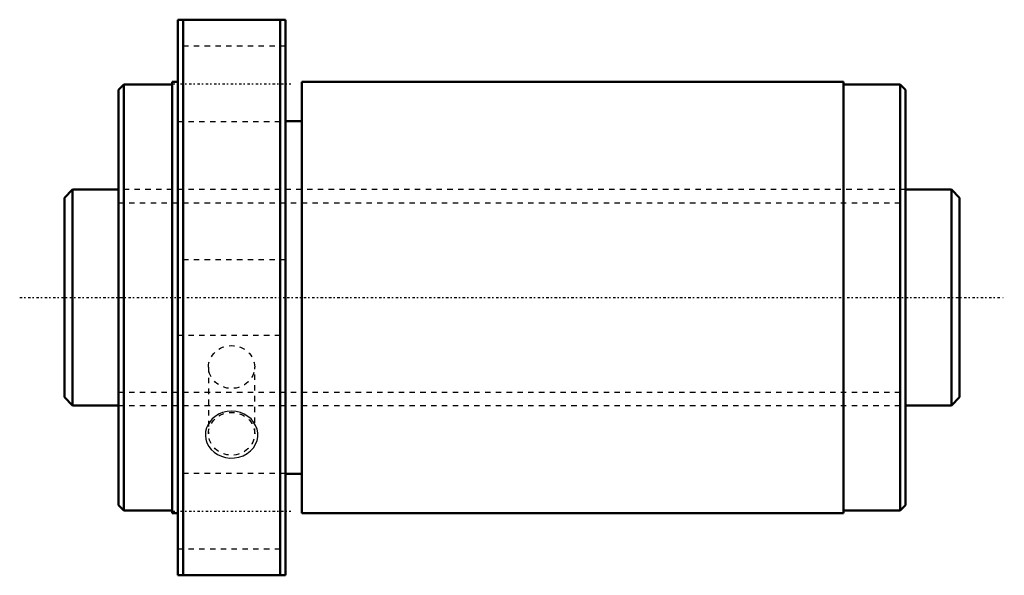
# Model space of a CAD drawing. Header units: millimetres. Extents: x -18 to 164, y -52 to 52.
import ezdxf

# ---------------------------------------------------------------- set-up
doc = ezdxf.new("R2010")
doc.units = ezdxf.units.MM
doc.linetypes.add('Center', pattern=[1.5, 0.45, -0.5, 0.05, -0.5])
doc.linetypes.add('Dashed', pattern=[2, 1, -1])
for name, color, linetype, lineweight in [('2d ConnectionPoints', 7, 'Continuous', 50), ('AM_0', 7, 'Continuous', 50), ('AM_5', 3, 'Continuous', 25), ('AM_7', 7, 'Center', 25), ('AM_9', 6, 'Dashed', 25)]:
    doc.layers.add(name, color=color, linetype=linetype, lineweight=lineweight)

# ---------------------------------------------------------------- blocks, each defined once
blk = doc.blocks.new('1_NRR000SBK4040_5_6Nut_0_in_SBK4040_5_6RRG0_166LC0_0000__4')
at = {"layer": 'AM_0'}
for p, q in [((11, 51.5), (31, 51.5)), ((11, 51.5), (11, -51.5)), ((12, 51.5), (12, -51.5)), ((30, 51.5), (30, -51.5)), ((31, 51.5), (31, -51.5)), ((1, 39.5), (0, 38.5)), ((0, 38.5), (0, -38.5)), ((1, 39.5), (1, -39.5)), ((10, 39.5), (1, 39.5)), ((10, 40), (10, -40)), ((11, 40), (10, 40)), ((34, 40), (34, -40)), ((134.5, 40), (34, 40)), ((134.5, 40), (134.5, -40)), ((145, 39.5), (134.5, 39.5)), ((146, 38.5), (145, 39.5)), ((145, 39.5), (145, -39.5)), ((146, 38.5), (146, -38.5)), ((34, 32.72), (31, 32.72)), ((31, -32.72), (34, -32.72)), ((0, -38.5), (1, -39.5)), ((1, -39.5), (10, -39.5)), ((10, -40), (11, -40)), ((34, -40), (134.5, -40)), ((134.5, -39.5), (145, -39.5)), ((145, -39.5), (146, -38.5)), ((31, -51.5), (11, -51.5))]:
    blk.add_line(p, q, dxfattribs=at)
at = {"layer": 'AM_7'}
for p, q in [((10, 39.6), (32, 39.6)), ((10, -39.6), (32, -39.6))]:
    blk.add_line(p, q, dxfattribs=at)
at = {"layer": 'AM_9'}
for p, q in [((31, 46.6), (11, 46.6)), ((11, 32.6), (31, 32.6)), ((146, 20), (0, 20)), ((31, 7), (11, 7)), ((11, -7), (31, -7)), ((16.72, -12.89), (16.72, -25.26)), ((25.28, -25.26), (25.28, -12.89)), ((0, -20), (146, -20)), ((31, -32.6), (11, -32.6)), ((11, -46.6), (31, -46.6))]:
    blk.add_line(p, q, dxfattribs=at)
blk.add_lwpolyline([(17.01, -22.96), (16.64, -23.53), (16.36, -24.15), (16.18, -24.86), (16.14, -25.58), (16.22, -26.29), (16.43, -26.97), (16.76, -27.6), (17.2, -28.17), (17.75, -28.68), (18.38, -29.1), (19.11, -29.44), (19.88, -29.66), (20.7, -29.76), (21.54, -29.75), (22.37, -29.6), (23.16, -29.33), (23.88, -28.95), (24.52, -28.45), (25.04, -27.88), (25.45, -27.22), (25.71, -26.54), (25.85, -25.82), (25.85, -25.1), (25.71, -24.4), (25.46, -23.72), (25.09, -23.1), (24.61, -22.52), (24.03, -22.03), (23.36, -21.61), (22.62, -21.31), (21.82, -21.12), (20.99, -21.05), (20.15, -21.12), (19.34, -21.32), (18.57, -21.65), (17.87, -22.1), (17.41, -22.5), (17.01, -22.96)], dxfattribs=at)
for centre in [(21, -12.89), (21, -25.26)]:
    blk.add_ellipse(centre, major_axis=(-4.28, 0), ratio=0.927184, dxfattribs=at)
blk = doc.blocks.new('2_NRR000SBK4040_5_60Shaft_0_in_SBK4040_5_6RRG0_166LC0_0000__4')
at = {"layer": 'AM_0'}
for p, q in [((-8.5, 20), (-10, 18.5)), ((-10, 18.5), (-10, -18.5)), ((-8.5, 20), (-8.5, -20)), ((0, 20), (-8.5, 20)), ((154.5, 20), (146, 20)), ((156, 18.5), (154.5, 20)), ((154.5, 20), (154.5, -20)), ((156, 18.5), (156, -18.5)), ((-10, -18.5), (-8.5, -20)), ((-8.5, -20), (0, -20)), ((146, -20), (154.5, -20)), ((154.5, -20), (156, -18.5))]:
    blk.add_line(p, q, dxfattribs=at)
at = {"layer": 'AM_5', "linetype": 'Dashed'}
for p, q in [((0, 17.5465), (146, 17.5465)), ((0, -17.5465), (146, -17.5465))]:
    blk.add_line(p, q, dxfattribs=at)
at = {"layer": 'AM_7'}
blk.add_line((-18.3, 0), (164.3, 0), dxfattribs=at)
at = {"layer": 'AM_9'}
for p, q in [((146, 20), (0, 20)), ((0, -20), (146, -20))]:
    blk.add_line(p, q, dxfattribs=at)

msp = doc.modelspace()

# ---------------------------------------------------------------- linework, layer by layer
at = {"layer": '2d ConnectionPoints'}
msp.add_point((0, 0), dxfattribs=at)

# ---------------------------------------------------------------- block references
for name in ['1_NRR000SBK4040_5_6Nut_0_in_SBK4040_5_6RRG0_166LC0_0000__4', '2_NRR000SBK4040_5_60Shaft_0_in_SBK4040_5_6RRG0_166LC0_0000__4']:
    msp.add_blockref(name, (0, 0))

doc.saveas('drawing.dxf')
